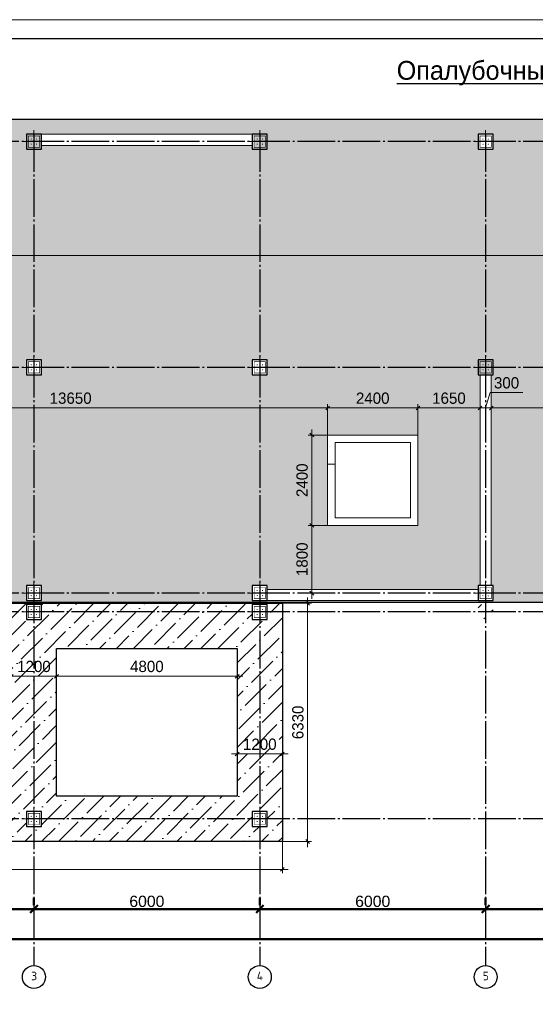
# Model space of a CAD drawing. Header units: millimetres. Extents: x -33345 to 4712671, y -3392 to 121473.
# Tile 23 of 256: x 269162 to 282859, y 60335 to 86501. Entities that reach past the tile are written whole.
import ezdxf

# ---------------------------------------------------------------- set-up
doc = ezdxf.new("R2010")
doc.units = ezdxf.units.MM
doc.linetypes.add('CENTER2', pattern=[28.575, 19.05, -3.175, 3.175, -3.175])
doc.linetypes.add('ГОСТ 2.303 5', pattern=[24, 20, -1.5, 1, -1.5])
for name, color, linetype, lineweight in [('.', 7, 'Continuous', 15), ('A _Devor rtt', 176, 'Continuous', 30), ('doors', 250, 'Continuous', 5), ('Lina', 7, 'Continuous', 20)]:
    doc.layers.add(name, color=color, linetype=linetype, lineweight=lineweight)
doc.layers.add('00-Axes', color=1, linetype='CENTER2')
doc.styles.add('ISOCPEUR_1.00', font='isocpeui.ttf')
doc.styles.add('RUS text aehalf', font='aehalf.shx', dxfattribs={"width": 0.7, "oblique": 15})
doc.styles.get("Standard").update_dxf_attribs({"font": 'arial.ttf'})
doc.styles.add('X-U-RW-01$0$StyleROMANS', font='GOTHIC.TTF')
doc.dimstyles.new('ISO-25$0', dxfattribs={"dimtxt": 300, "dimasz": 200, "dimexe": 100, "dimexo": 300, "dimgap": 50, "dimtad": 1, "dimdec": 0, "dimtxsty": 'Standard', "dimblk": 'OBLIQUE', "dimcen": 250, "dimadec": 0, "dimazin": 0, "dimtfac": 1, "dimtdec": 0, "dimtmove": 0, "dimatfit": 3, "dimldrblk": 'OBLIQUE', "dimfxl": 1.25, "dimarcsym": 0})
doc.dimstyles.new('RUS м100', dxfattribs={"dimscale": 0, "dimtxt": 250, "dimasz": 100, "dimexe": 100, "dimexo": 0, "dimgap": 70, "dimtad": 1, "dimdec": 0, "dimdsep": 46, "dimtxsty": 'RUS text aehalf', "dimblk": 'OBLIQUE', "dimcen": 0.09, "dimdle": 100, "dimclrd": 256, "dimclre": 256, "dimclrt": 256, "dimadec": 1, "dimazin": 2, "dimtfac": 1, "dimtdec": 0, "dimtofl": 0, "dimtmove": 0, "dimatfit": 3, "dimldrblk": 'OBLIQUE', "dimfxl": 300, "dimtolj": 1, "dimtzin": 0, "dimlwd": -1, "dimlwe": -1, "dimarcsym": 0})
pattern_1 = [(45, (44775632.5, -22643524.3), (168.3798023, 617.3926083), [793.75, -158.75, 0, -158.75])]

# ---------------------------------------------------------------- blocks, each defined once
blk = doc.blocks.new('_Oblique')
at = {"color": 0, "linetype": 'ByBlock', "lineweight": -2}
blk.add_line((-0.5, -0.5), (0.5, 0.5), dxfattribs=at)
blk = doc.blocks.new('*D267')
at = {"color": 0, "lineweight": -2, "transparency": 16777216}
for p, q in [((-11273, -4026), (-11273, -4226)), ((-5273, -4026), (-5273, -4226)), ((-11273, -4326), (-5273, -4326))]:
    blk.add_line(p, q, dxfattribs=at)
at = {"layer": 'Defpoints', "color": 0, "lineweight": 30, "transparency": 16777216}
for p in [(-11273, -4326), (-5273, -4326), (-5273, -4326)]:
    blk.add_point(p, dxfattribs=at)
at = {"color": 0, "lineweight": -2, "transparency": 16777216, "xscale": 200, "yscale": 200, "zscale": 200, "rotation": 180}
blk.add_blockref('_Oblique', (-11273, -4326), dxfattribs=at)
at = {"color": 0, "lineweight": -2, "transparency": 16777216, "xscale": 200, "yscale": 200, "zscale": 200}
blk.add_blockref('_Oblique', (-5273, -4326), dxfattribs=at)
at = {"color": 0, "lineweight": 0, "transparency": 16777216, "insert": (-8273, -4123), "char_height": 300, "attachment_point": 5}
blk.add_mtext('6000', dxfattribs=at)
blk = doc.blocks.new('*D268')
at = {"color": 0, "lineweight": -2, "transparency": 16777216}
for p, q in [((-5273, -4026), (-5273, -4226)), ((727, -4026), (727, -4226)), ((-5273, -4326), (727, -4326))]:
    blk.add_line(p, q, dxfattribs=at)
at = {"layer": 'Defpoints', "color": 0, "lineweight": 30, "transparency": 16777216}
for p in [(-5273, -4326), (727, -4326), (727, -4326)]:
    blk.add_point(p, dxfattribs=at)
at = {"color": 0, "lineweight": -2, "transparency": 16777216, "xscale": 200, "yscale": 200, "zscale": 200, "rotation": 180}
blk.add_blockref('_Oblique', (-5273, -4326), dxfattribs=at)
at = {"color": 0, "lineweight": -2, "transparency": 16777216, "xscale": 200, "yscale": 200, "zscale": 200}
blk.add_blockref('_Oblique', (727, -4326), dxfattribs=at)
at = {"color": 0, "lineweight": 0, "transparency": 16777216, "insert": (-2273, -4123), "char_height": 300, "attachment_point": 5}
blk.add_mtext('6000', dxfattribs=at)
blk = doc.blocks.new('*D269')
at = {"color": 0, "lineweight": -2, "transparency": 16777216}
for p, q in [((727, -4026), (727, -4226)), ((6727, -4026), (6727, -4226)), ((727, -4326), (6727, -4326))]:
    blk.add_line(p, q, dxfattribs=at)
at = {"layer": 'Defpoints', "color": 0, "lineweight": 30, "transparency": 16777216}
for p in [(727, -4326), (6727, -4326), (6727, -4326)]:
    blk.add_point(p, dxfattribs=at)
at = {"color": 0, "lineweight": -2, "transparency": 16777216, "xscale": 200, "yscale": 200, "zscale": 200, "rotation": 180}
blk.add_blockref('_Oblique', (727, -4326), dxfattribs=at)
at = {"color": 0, "lineweight": -2, "transparency": 16777216, "xscale": 200, "yscale": 200, "zscale": 200}
blk.add_blockref('_Oblique', (6727, -4326), dxfattribs=at)
at = {"color": 0, "lineweight": 0, "transparency": 16777216, "insert": (3727, -4123), "char_height": 300, "attachment_point": 5}
blk.add_mtext('6000', dxfattribs=at)
blk = doc.blocks.new('*D270')
at = {"color": 0, "lineweight": -2, "transparency": 16777216}
for p, q in [((6727, -4026), (6727, -4226)), ((13727, -4026), (13727, -4226)), ((6727, -4326), (13727, -4326))]:
    blk.add_line(p, q, dxfattribs=at)
at = {"layer": 'Defpoints', "color": 0, "lineweight": 30, "transparency": 16777216}
for p in [(6727, -4326), (13727, -4326), (13727, -4326)]:
    blk.add_point(p, dxfattribs=at)
at = {"color": 0, "lineweight": -2, "transparency": 16777216, "xscale": 200, "yscale": 200, "zscale": 200, "rotation": 180}
blk.add_blockref('_Oblique', (6727, -4326), dxfattribs=at)
at = {"color": 0, "lineweight": -2, "transparency": 16777216, "xscale": 200, "yscale": 200, "zscale": 200}
blk.add_blockref('_Oblique', (13727, -4326), dxfattribs=at)
at = {"color": 0, "lineweight": 0, "transparency": 16777216, "insert": (10227, -4123), "char_height": 300, "attachment_point": 5}
blk.add_mtext('7000', dxfattribs=at)
blk = doc.blocks.new('*D276')
at = {"color": 0, "lineweight": -2, "transparency": 16777216}
for p, q in [((-17273, -4826), (-17273, -5026)), ((42127, -4826), (42127, -5026)), ((42127, -5126), (-17273, -5126))]:
    blk.add_line(p, q, dxfattribs=at)
at = {"layer": 'Defpoints', "color": 0, "lineweight": 30, "transparency": 16777216}
for p in [(-17273, -5126), (-17273, -5126), (42127, -5126)]:
    blk.add_point(p, dxfattribs=at)
at = {"color": 0, "lineweight": -2, "transparency": 16777216, "xscale": 200, "yscale": 200, "zscale": 200, "rotation": 180}
blk.add_blockref('_Oblique', (-17273, -5126), dxfattribs=at)
at = {"color": 0, "lineweight": -2, "transparency": 16777216, "xscale": 200, "yscale": 200, "zscale": 200}
blk.add_blockref('_Oblique', (42127, -5126), dxfattribs=at)
at = {"color": 0, "lineweight": 0, "transparency": 16777216, "insert": (12427, -4923), "char_height": 300, "attachment_point": 5}
blk.add_mtext('59400', dxfattribs=at)
blk = doc.blocks.new('column')
at = {"lineweight": 0}
for points in [[(-68, 56, -1), (-68, 86, -1)], [(68, 56, 1), (68, 86, 1)], [(-68, -56, 1), (-68, -86, 1)], [(68, -56, -1), (68, -86, -1)]]:
    blk.add_hatch(color=0, dxfattribs=at).paths.add_polyline_path(points)
at = {"color": 0, "lineweight": 0}
for p, q in [((0, 300), (0, -300)), ((300, 0), (-300, 0))]:
    blk.add_line(p, q, dxfattribs=at)
at = {"lineweight": 30}
blk.add_lwpolyline([(-200, 200), (200, 200), (200, -200), (-200, -200)], close=True, dxfattribs=at)
at = {"color": 0, "lineweight": 0, "const_width": 15}
blk.add_lwpolyline([(150, -150), (150, 150), (-150, 150), (-150, -150)], close=True, dxfattribs=at)
blk = doc.blocks.new('*D1752')
at = {"layer": 'Defpoints', "color": 0, "ltscale": 100, "transparency": 16777216}
for p in [(263690, 76484), (277340, 76184), (277340, 75462)]:
    blk.add_point(p, dxfattribs=at)
at = {"layer": 'doors', "ltscale": 100, "transparency": 16777216}
for p, q in [((263690, 76484), (263690, 76084)), ((263540, 76184), (277490, 76184)), ((277340, 75462), (277340, 76284))]:
    blk.add_line(p, q, dxfattribs=at)
at = {"layer": 'doors', "ltscale": 100, "transparency": 16777216, "xscale": 100, "yscale": 100, "zscale": 100, "rotation": 180}
blk.add_blockref('_Oblique', (263690, 76184), dxfattribs=at)
at = {"layer": 'doors', "ltscale": 100, "transparency": 16777216, "xscale": 100, "yscale": 100, "zscale": 100}
blk.add_blockref('_Oblique', (277340, 76184), dxfattribs=at)
at = {"layer": 'doors', "lineweight": 13, "ltscale": 100, "transparency": 16777216, "insert": (270515, 76441), "char_height": 300, "attachment_point": 5, "style": 'X-U-RW-01$0$StyleROMANS'}
blk.add_mtext('\\A1;13650', dxfattribs=at)
blk = doc.blocks.new('*D1753')
at = {"layer": 'Defpoints', "color": 0, "ltscale": 100, "transparency": 16777216}
for p in [(279740, 76184), (277340, 75462), (279740, 75462)]:
    blk.add_point(p, dxfattribs=at)
at = {"layer": 'doors', "ltscale": 100, "transparency": 16777216}
for p, q in [((277190, 76184), (279890, 76184)), ((277340, 75462), (277340, 76284)), ((279740, 75462), (279740, 76284))]:
    blk.add_line(p, q, dxfattribs=at)
at = {"layer": 'doors', "ltscale": 100, "transparency": 16777216, "xscale": 100, "yscale": 100, "zscale": 100, "rotation": 180}
blk.add_blockref('_Oblique', (277340, 76184), dxfattribs=at)
at = {"layer": 'doors', "ltscale": 100, "transparency": 16777216, "xscale": 100, "yscale": 100, "zscale": 100}
blk.add_blockref('_Oblique', (279740, 76184), dxfattribs=at)
at = {"layer": 'doors', "lineweight": 13, "ltscale": 100, "transparency": 16777216, "insert": (278540, 76441), "char_height": 300, "attachment_point": 5, "style": 'X-U-RW-01$0$StyleROMANS'}
blk.add_mtext('\\A1;2400', dxfattribs=at)
blk = doc.blocks.new('*D1754')
at = {"layer": 'Defpoints', "color": 0, "ltscale": 100, "transparency": 16777216}
for p in [(281390, 76184), (279740, 75462), (281390, 75592)]:
    blk.add_point(p, dxfattribs=at)
at = {"layer": 'doors', "ltscale": 100, "transparency": 16777216}
for p, q in [((279590, 76184), (281540, 76184)), ((279740, 75462), (279740, 76284)), ((281390, 75592), (281390, 76284))]:
    blk.add_line(p, q, dxfattribs=at)
at = {"layer": 'doors', "ltscale": 100, "transparency": 16777216, "xscale": 100, "yscale": 100, "zscale": 100, "rotation": 180}
blk.add_blockref('_Oblique', (279740, 76184), dxfattribs=at)
at = {"layer": 'doors', "ltscale": 100, "transparency": 16777216, "xscale": 100, "yscale": 100, "zscale": 100}
blk.add_blockref('_Oblique', (281390, 76184), dxfattribs=at)
at = {"layer": 'doors', "lineweight": 13, "ltscale": 100, "transparency": 16777216, "insert": (280565, 76441), "char_height": 300, "attachment_point": 5, "style": 'X-U-RW-01$0$StyleROMANS'}
blk.add_mtext('\\A1;1650', dxfattribs=at)
blk = doc.blocks.new('*D1755')
at = {"layer": 'Defpoints', "color": 0, "ltscale": 100, "transparency": 16777216}
for p in [(281690, 76184), (281390, 75592), (281690, 75592)]:
    blk.add_point(p, dxfattribs=at)
at = {"layer": 'doors', "ltscale": 100, "transparency": 16777216}
for p, q in [((281540, 76184), (281662, 76591)), ((281662, 76591), (282528, 76591)), ((281240, 76184), (281840, 76184)), ((281390, 75592), (281390, 76284)), ((281690, 75592), (281690, 76284))]:
    blk.add_line(p, q, dxfattribs=at)
at = {"layer": 'doors', "ltscale": 100, "transparency": 16777216, "xscale": 100, "yscale": 100, "zscale": 100, "rotation": 180}
blk.add_blockref('_Oblique', (281390, 76184), dxfattribs=at)
at = {"layer": 'doors', "ltscale": 100, "transparency": 16777216, "xscale": 100, "yscale": 100, "zscale": 100}
blk.add_blockref('_Oblique', (281690, 76184), dxfattribs=at)
at = {"layer": 'doors', "lineweight": 13, "ltscale": 100, "transparency": 16777216, "insert": (282095, 76849), "char_height": 300, "attachment_point": 5, "style": 'X-U-RW-01$0$StyleROMANS'}
blk.add_mtext('\\A1;300', dxfattribs=at)
blk = doc.blocks.new('*D1756')
at = {"layer": 'Defpoints', "color": 0, "ltscale": 100, "transparency": 16777216}
for p in [(290340, 76184), (281690, 75592), (290340, 75462)]:
    blk.add_point(p, dxfattribs=at)
at = {"layer": 'doors', "ltscale": 100, "transparency": 16777216}
for p, q in [((281540, 76184), (290490, 76184)), ((281690, 75592), (281690, 76284)), ((290340, 75462), (290340, 76284))]:
    blk.add_line(p, q, dxfattribs=at)
at = {"layer": 'doors', "ltscale": 100, "transparency": 16777216, "xscale": 100, "yscale": 100, "zscale": 100, "rotation": 180}
blk.add_blockref('_Oblique', (281690, 76184), dxfattribs=at)
at = {"layer": 'doors', "ltscale": 100, "transparency": 16777216, "xscale": 100, "yscale": 100, "zscale": 100}
blk.add_blockref('_Oblique', (290340, 76184), dxfattribs=at)
at = {"layer": 'doors', "lineweight": 13, "ltscale": 100, "transparency": 16777216, "insert": (286015, 76441), "char_height": 300, "attachment_point": 5, "style": 'X-U-RW-01$0$StyleROMANS'}
blk.add_mtext('\\A1;8650', dxfattribs=at)
blk = doc.blocks.new('*D1775')
at = {"layer": 'Defpoints', "color": 0, "ltscale": 100, "transparency": 16777216}
for p in [(270140, 69054), (268940, 68746), (270140, 68746)]:
    blk.add_point(p, dxfattribs=at)
at = {"layer": 'doors', "ltscale": 100, "transparency": 16777216}
for p, q in [((268940, 68746), (268940, 69154)), ((270140, 68746), (270140, 69154)), ((268790, 69054), (270290, 69054))]:
    blk.add_line(p, q, dxfattribs=at)
at = {"layer": 'doors', "ltscale": 100, "transparency": 16777216, "xscale": 100, "yscale": 100, "zscale": 100, "rotation": 180}
blk.add_blockref('_Oblique', (268940, 69054), dxfattribs=at)
at = {"layer": 'doors', "ltscale": 100, "transparency": 16777216, "xscale": 100, "yscale": 100, "zscale": 100}
blk.add_blockref('_Oblique', (270140, 69054), dxfattribs=at)
at = {"layer": 'doors', "lineweight": 13, "ltscale": 100, "transparency": 16777216, "insert": (269540, 69312), "char_height": 300, "attachment_point": 5, "style": 'X-U-RW-01$0$StyleROMANS'}
blk.add_mtext('\\A1;1200', dxfattribs=at)
blk = doc.blocks.new('*D1776')
at = {"layer": 'Defpoints', "color": 0, "ltscale": 100, "transparency": 16777216}
for p in [(274940, 69054), (274940, 68890), (270140, 68746)]:
    blk.add_point(p, dxfattribs=at)
at = {"layer": 'doors', "ltscale": 100, "transparency": 16777216}
for p, q in [((270140, 68746), (270140, 69154)), ((274940, 68890), (274940, 69154)), ((269990, 69054), (275090, 69054))]:
    blk.add_line(p, q, dxfattribs=at)
at = {"layer": 'doors', "ltscale": 100, "transparency": 16777216, "xscale": 100, "yscale": 100, "zscale": 100, "rotation": 180}
blk.add_blockref('_Oblique', (270140, 69054), dxfattribs=at)
at = {"layer": 'doors', "ltscale": 100, "transparency": 16777216, "xscale": 100, "yscale": 100, "zscale": 100}
blk.add_blockref('_Oblique', (274940, 69054), dxfattribs=at)
at = {"layer": 'doors', "lineweight": 13, "ltscale": 100, "transparency": 16777216, "insert": (272540, 69312), "char_height": 300, "attachment_point": 5, "style": 'X-U-RW-01$0$StyleROMANS'}
blk.add_mtext('\\A1;4800', dxfattribs=at)
blk = doc.blocks.new('*D1777')
at = {"layer": 'Defpoints', "color": 0, "ltscale": 100, "transparency": 16777216}
for p in [(274940, 67259), (276140, 67259), (276140, 66988)]:
    blk.add_point(p, dxfattribs=at)
at = {"layer": 'doors', "ltscale": 100, "transparency": 16777216}
for p, q in [((274940, 67259), (274940, 66888)), ((276140, 67259), (276140, 66888)), ((274790, 66988), (276290, 66988))]:
    blk.add_line(p, q, dxfattribs=at)
at = {"layer": 'doors', "ltscale": 100, "transparency": 16777216, "xscale": 100, "yscale": 100, "zscale": 100, "rotation": 180}
blk.add_blockref('_Oblique', (274940, 66988), dxfattribs=at)
at = {"layer": 'doors', "ltscale": 100, "transparency": 16777216, "xscale": 100, "yscale": 100, "zscale": 100}
blk.add_blockref('_Oblique', (276140, 66988), dxfattribs=at)
at = {"layer": 'doors', "lineweight": 13, "ltscale": 100, "transparency": 16777216, "insert": (275540, 67245), "char_height": 300, "attachment_point": 5, "style": 'X-U-RW-01$0$StyleROMANS'}
blk.add_mtext('\\A1;1200', dxfattribs=at)
blk = doc.blocks.new('*D1799')
at = {"layer": 'Defpoints', "color": 0, "ltscale": 100, "transparency": 16777216}
for p in [(276140, 70992), (276140, 64662), (276810, 64662)]:
    blk.add_point(p, dxfattribs=at)
at = {"layer": 'doors', "ltscale": 100, "transparency": 16777216}
for p, q in [((276140, 70992), (276910, 70992)), ((276810, 71142), (276810, 64512)), ((276140, 64662), (276910, 64662))]:
    blk.add_line(p, q, dxfattribs=at)
at = {"layer": 'doors', "ltscale": 100, "transparency": 16777216, "xscale": 100, "yscale": 100, "zscale": 100}
for p, rotation in [((276810, 70992), 90), ((276810, 64662), 270)]:
    blk.add_blockref('_Oblique', p, dxfattribs=dict(at, rotation=rotation))
at = {"layer": 'doors', "lineweight": 13, "ltscale": 100, "transparency": 16777216, "insert": (276553, 67827), "char_height": 300, "attachment_point": 5, "rotation": 90, "style": 'X-U-RW-01$0$StyleROMANS'}
blk.add_mtext('\\A1;6330', dxfattribs=at)
blk = doc.blocks.new('*D1800')
at = {"layer": 'Defpoints', "color": 0, "ltscale": 100, "transparency": 16777216}
for p in [(277340, 75462), (276922, 73062), (277340, 73062)]:
    blk.add_point(p, dxfattribs=at)
at = {"layer": 'doors', "ltscale": 100, "transparency": 16777216}
for p, q in [((277340, 75462), (276822, 75462)), ((276922, 75612), (276922, 72912)), ((277340, 73062), (276822, 73062))]:
    blk.add_line(p, q, dxfattribs=at)
at = {"layer": 'doors', "ltscale": 100, "transparency": 16777216, "xscale": 100, "yscale": 100, "zscale": 100}
for p, rotation in [((276922, 75462), 90), ((276922, 73062), 270)]:
    blk.add_blockref('_Oblique', p, dxfattribs=dict(at, rotation=rotation))
at = {"layer": 'doors', "lineweight": 13, "ltscale": 100, "transparency": 16777216, "insert": (276665, 74262), "char_height": 300, "attachment_point": 5, "rotation": 90, "style": 'X-U-RW-01$0$StyleROMANS'}
blk.add_mtext('\\A1;2400', dxfattribs=at)
blk = doc.blocks.new('*D1801')
at = {"layer": 'Defpoints', "color": 0, "ltscale": 100, "transparency": 16777216}
for p in [(277340, 73062), (276922, 71262), (276967, 71262)]:
    blk.add_point(p, dxfattribs=at)
at = {"layer": 'doors', "ltscale": 100, "transparency": 16777216}
for p, q in [((277340, 73062), (276822, 73062)), ((276922, 73212), (276922, 71112)), ((276967, 71262), (276822, 71262))]:
    blk.add_line(p, q, dxfattribs=at)
at = {"layer": 'doors', "ltscale": 100, "transparency": 16777216, "xscale": 100, "yscale": 100, "zscale": 100}
for p, rotation in [((276922, 73062), 90), ((276922, 71262), 270)]:
    blk.add_blockref('_Oblique', p, dxfattribs=dict(at, rotation=rotation))
at = {"layer": 'doors', "lineweight": 13, "ltscale": 100, "transparency": 16777216, "insert": (276665, 72162), "char_height": 300, "attachment_point": 5, "rotation": 90, "style": 'X-U-RW-01$0$StyleROMANS'}
blk.add_mtext('\\A1;1800', dxfattribs=at)
blk = doc.blocks.new('*D1802')
at = {"layer": 'Defpoints', "color": 0, "ltscale": 100, "transparency": 16777216}
for p in [(256940, 80654), (317540, 80654), (317540, 80238)]:
    blk.add_point(p, dxfattribs=at)
at = {"layer": 'doors', "ltscale": 100, "transparency": 16777216}
for p, q in [((256940, 80654), (256940, 80138)), ((317540, 80654), (317540, 80138)), ((256790, 80238), (317690, 80238))]:
    blk.add_line(p, q, dxfattribs=at)
at = {"layer": 'doors', "ltscale": 100, "transparency": 16777216, "xscale": 100, "yscale": 100, "zscale": 100, "rotation": 180}
blk.add_blockref('_Oblique', (256940, 80238), dxfattribs=at)
at = {"layer": 'doors', "ltscale": 100, "transparency": 16777216, "xscale": 100, "yscale": 100, "zscale": 100}
blk.add_blockref('_Oblique', (317540, 80238), dxfattribs=at)
at = {"layer": 'doors', "lineweight": 13, "ltscale": 100, "transparency": 16777216, "insert": (287240, 80495), "char_height": 300, "attachment_point": 5, "style": 'X-U-RW-01$0$StyleROMANS'}
blk.add_mtext('\\A1;60600', dxfattribs=at)
blk = doc.blocks.new('*D1805')
at = {"layer": 'Defpoints', "color": 0, "ltscale": 100, "transparency": 16777216}
for p in [(256940, 64662), (276140, 64662), (276140, 63921)]:
    blk.add_point(p, dxfattribs=at)
at = {"layer": 'doors', "ltscale": 100, "transparency": 16777216}
for p, q in [((256940, 64662), (256940, 63821)), ((276140, 64662), (276140, 63821)), ((256790, 63921), (276290, 63921))]:
    blk.add_line(p, q, dxfattribs=at)
at = {"layer": 'doors', "ltscale": 100, "transparency": 16777216, "xscale": 100, "yscale": 100, "zscale": 100, "rotation": 180}
blk.add_blockref('_Oblique', (256940, 63921), dxfattribs=at)
at = {"layer": 'doors', "ltscale": 100, "transparency": 16777216, "xscale": 100, "yscale": 100, "zscale": 100}
blk.add_blockref('_Oblique', (276140, 63921), dxfattribs=at)
at = {"layer": 'doors', "lineweight": 13, "ltscale": 100, "transparency": 16777216, "insert": (266540, 64179), "char_height": 300, "attachment_point": 5, "style": 'X-U-RW-01$0$StyleROMANS'}
blk.add_mtext('\\A1;19200', dxfattribs=at)
blk = doc.blocks.new('awe4tD')
at = {"layer": 'Lina', "ltscale": 10}
blk.add_lwpolyline([(-44239015, 22734378), (-44314815, 22734378), (-44314815, 22776378), (-44239015, 22776378)], close=True, dxfattribs=at)
at = {"layer": 'Lina', "lineweight": 30, "ltscale": 10}
blk.add_lwpolyline([(-44239515, 22734878), (-44312815, 22734878), (-44312815, 22775878), (-44239515, 22775878)], close=True, dxfattribs=at)
blk = doc.blocks.new('gfffggfsre')
at = {"layer": '00-Axes', "color": 251, "linetype": 'ГОСТ 2.303 5', "ltscale": 50, "true_color": 0x636466}
for points in [[(-5273, 16269.4), (-5273, -5825.8)], [(727, 16269.4), (727, -5825.8)], [(6727, 16269.4), (6727, -5825.8)], [(42327, 16069.4), (-21034.5, 16069.4)], [(42327, 10069.4), (-21034.5, 10069.4)], [(42327, 4069.4), (-21034.5, 4069.4)], [(42327, 3569.4), (-20533.9, 3569.4), (-20643.6, 3457.5), (-21034.5, 3457.5)], [(42327, -1930.6), (-21034.5, -1930.6)]]:
    blk.add_lwpolyline(points, dxfattribs=at)
at = {"layer": '00-Axes', "color": 219, "linetype": 'ByBlock', "ltscale": 100, "true_color": 0x642165}
for centre in [(-5273, -6131.8), (727, -6131.8), (6727, -6131.8)]:
    blk.add_circle(centre, 306, dxfattribs=at)
at = {"layer": '00-Axes', "color": 219, "linetype": 'ByBlock', "ltscale": 100, "true_color": 0x642165, "char_height": 226.059, "attachment_point": 1, "style": 'ISOCPEUR_1.00'}
for s, insert in [('\\pxqc;{\\fISOCPEUR|b0|i0|c204|p34;3}', (-5654.2, -5991.9)), ('\\pxqc;{\\fISOCPEUR|b0|i0|c204|p34;4}', (345.8, -5991.9)), ('\\pxqc;{\\fISOCPEUR|b0|i0|c204|p34;5}', (6345.8, -5991.9))]:
    blk.add_mtext_dynamic_manual_height_columns(s, width=772.479, gutter_width=706.4, heights=[0], dxfattribs=dict(at, insert=insert))
at = {"color": 18, "lineweight": 0, "true_color": 0x000000}
for base, p1, p2, picture, middle in [((-5273, -4325.8), (-11273, -4325.8), (-5273, -4325.8), '*D267', (-8273, -4122.6)), ((727, -4325.8), (-5273, -4325.8), (727, -4325.8), '*D268', (-2273, -4122.6)), ((6727, -4325.8), (727, -4325.8), (6727, -4325.8), '*D269', (3727, -4122.6)), ((13727, -4325.8), (6727, -4325.8), (13727, -4325.8), '*D270', (10227, -4122.6)), ((-17273, -5125.8), (42127, -5125.8), (-17273, -5125.8), '*D276', (12427, -4922.6))]:
    dim = blk.add_linear_dim(base=base, p1=p1, p2=p2, dimstyle='ISO-25$0', dxfattribs=at)
    dim.commit()
    dim.dimension.update_dxf_attribs({"geometry": picture, "text_midpoint": middle})

msp = doc.modelspace()

# ---------------------------------------------------------------- hatches: boundary and pattern name
at = {"layer": '.', "ltscale": 10, "true_color": 0x939598, "transparency": 33554687}
h = msp.add_hatch(dxfattribs=at)
h.set_pattern_fill('ANSI36', color=252, scale=100)
h.set_pattern_definition(pattern_1)
h.paths.add_polyline_path([(317539.922, 71011.959), (317539.922, 83861.959), (256939.922, 83861.959), (256939.922, 71011.959)])
h.paths.add_polyline_path([(281689.922, 71461.959), (281739.922, 71461.959), (281739.922, 71061.959), (281339.922, 71061.959), (275739.922, 71061.959), (275739.922, 71361.959), (281339.922, 71361.959), (281339.922, 71461.959), (281389.922, 71461.959), (281389.922, 77061.959), (281339.922, 77061.959), (281339.922, 77461.959), (281739.922, 77461.959), (281739.922, 77061.959), (281689.922, 77061.959)], flags=16)
h.paths.add_polyline_path([(281739.922, 77061.959), (281339.922, 77061.959), (281339.922, 77461.959), (281739.922, 77461.959)], flags=16)
h.paths.add_polyline_path([(288339.922, 77261.959), (288339.922, 77461.959), (288339.922, 77461.959), (288739.922, 77461.959), (288739.922, 77461.959), (288739.922, 77261.959), (288839.922, 77261.959), (288839.922, 77261.959), (288739.922, 77261.959), (288739.922, 77061.959), (288339.922, 77061.959), (288339.922, 77061.959), (288339.922, 77261.959), (288239.922, 77261.959), (288239.922, 77261.959)], flags=16)
h.paths.add_polyline_path([(279739.922, 75461.959), (279739.922, 73061.959), (277339.922, 73061.959), (277339.922, 74686.959), (277339.922, 75461.959)], flags=16)
h.paths.add_polyline_path([(281739.922, 71461.959), (281739.922, 71061.959), (281339.922, 71061.959), (281339.922, 71461.959)], flags=0)
h.paths.add_polyline_path([(288339.922, 71461.959), (288739.922, 71461.959), (288739.922, 71461.959), (288739.922, 71261.959), (288839.922, 71261.959), (288839.922, 71261.959), (288739.922, 71261.959), (288739.922, 71061.959), (288739.922, 71061.959), (288339.922, 71061.959), (288339.922, 71061.959), (288339.922, 71261.959), (288239.922, 71261.959), (288239.922, 71261.959), (288339.922, 71261.959)], flags=16)
h.paths.add_polyline_path([(290339.922, 75461.959), (291964.922, 75461.959), (292739.922, 75461.959), (292739.922, 73061.959), (290339.922, 73061.959)], flags=16)
h.paths.add_polyline_path([(281339.922, 83061.959), (281339.922, 83461.959), (281739.922, 83461.959), (281739.922, 83061.959)], flags=16)
h.paths.add_polyline_path([(281389.922, 83111.959), (281389.922, 83411.959), (281689.922, 83411.959), (281689.922, 83111.959)], flags=0)
h.paths.add_polyline_path([(288339.922, 83261.959), (288239.922, 83261.959), (288239.922, 83261.959), (288339.922, 83261.959), (288339.922, 83461.959), (288339.922, 83461.959), (288739.922, 83461.959), (288739.922, 83461.959), (288739.922, 83261.959), (288839.922, 83261.959), (288839.922, 83261.959), (288739.922, 83261.959), (288739.922, 83061.959), (288339.922, 83061.959), (288339.922, 83061.959)], flags=16)
h.paths.add_polyline_path([(275739.922, 77061.959), (275339.922, 77061.959), (275339.922, 77461.959), (275739.922, 77461.959)], flags=16)
h.paths.add_polyline_path([(275689.922, 77111.959), (275389.922, 77111.959), (275389.922, 77411.959), (275689.922, 77411.959)], flags=0)
h.paths.add_polyline_path([(275739.922, 71461.959), (275739.922, 71061.959), (275339.922, 71061.959), (275339.922, 71461.959)], flags=16)
h.paths.add_polyline_path([(275689.922, 71111.959), (275389.922, 71111.959), (275389.922, 71411.959), (275689.922, 71411.959)], flags=0)
h.paths.add_polyline_path([(294339.922, 77461.959), (294739.922, 77461.959), (294739.922, 77061.959), (294689.922, 77061.959), (294689.922, 76811.959), (294389.922, 76811.959), (294389.922, 77061.959), (294339.922, 77061.959)], flags=16)
h.paths.add_polyline_path([(294339.922, 77461.959), (294739.922, 77461.959), (294739.922, 77061.959), (294339.922, 77061.959)], flags=0)
h.paths.add_polyline_path([(294389.922, 75611.959), (294689.922, 75611.959), (294689.922, 71461.959), (294739.922, 71461.959), (294739.922, 71061.959), (294339.922, 71061.959), (294339.922, 71461.959), (294389.922, 71461.959)], flags=16)
h.paths.add_polyline_path([(294339.922, 71461.959), (294739.922, 71461.959), (294739.922, 71061.959), (294339.922, 71061.959)], flags=0)
h.paths.add_polyline_path([(275739.922, 83061.959), (275339.922, 83061.959), (275339.922, 83161.959), (269739.922, 83161.959), (269739.922, 83061.959), (269339.922, 83061.959), (269339.922, 83461.959), (269739.922, 83461.959), (275339.922, 83461.959), (275739.922, 83461.959)], flags=16)
h.paths.add_polyline_path([(275739.922, 83061.959), (275339.922, 83061.959), (275339.922, 83461.959), (275739.922, 83461.959)], flags=16)
h.paths.add_polyline_path([(294339.922, 83061.959), (294339.922, 83461.959), (294739.922, 83461.959), (294739.922, 83061.959)], flags=16)
h.paths.add_polyline_path([(294389.922, 83411.959), (294689.922, 83411.959), (294689.922, 83111.959), (294389.922, 83111.959)], flags=0)
h.paths.add_polyline_path([(269739.922, 77061.959), (269339.922, 77061.959), (269339.922, 77461.959), (269739.922, 77461.959)], flags=16)
h.paths.add_polyline_path([(269689.922, 77111.959), (269389.922, 77111.959), (269389.922, 77411.959), (269689.922, 77411.959)], flags=0)
h.paths.add_polyline_path([(269739.922, 71061.959), (269339.922, 71061.959), (269339.922, 71461.959), (269739.922, 71461.959)], flags=16)
h.paths.add_polyline_path([(269689.922, 71111.959), (269389.922, 71111.959), (269389.922, 71411.959), (269689.922, 71411.959)], flags=0)
h.paths.add_polyline_path([(300339.922, 77461.959), (300739.922, 77461.959), (300739.922, 77061.959), (300339.922, 77061.959)], flags=16)
h.paths.add_polyline_path([(300389.922, 77411.959), (300689.922, 77411.959), (300689.922, 77111.959), (300389.922, 77111.959)], flags=0)
h.paths.add_polyline_path([(269739.922, 83061.959), (269339.922, 83061.959), (269339.922, 83461.959), (269739.922, 83461.959)], flags=16)
h.paths.add_polyline_path([(300339.922, 71461.959), (300739.922, 71461.959), (300739.922, 71361.959), (304739.922, 71361.959), (304739.922, 71461.959), (304789.922, 71461.959), (304789.922, 72511.959), (305089.922, 72511.959), (305089.922, 71461.959), (305139.922, 71461.959), (305139.922, 71061.959), (304739.922, 71061.959), (304739.922, 71061.959), (300739.922, 71061.959), (300339.922, 71061.959)], flags=16)
h.paths.add_polyline_path([(300339.922, 71461.959), (300739.922, 71461.959), (300739.922, 71061.959), (300339.922, 71061.959)], flags=0)
h.paths.add_polyline_path([(300339.922, 83461.959), (300739.922, 83461.959), (304739.922, 83461.959), (304739.922, 83461.959), (305139.922, 83461.959), (305139.922, 83061.959), (304739.922, 83061.959), (304739.922, 83161.959), (300739.922, 83161.959), (300739.922, 83061.959), (300339.922, 83061.959)], flags=16)
h.paths.add_polyline_path([(300339.922, 83461.959), (300739.922, 83461.959), (300739.922, 83061.959), (300339.922, 83061.959)], flags=0)
h.paths.add_polyline_path([(263739.922, 77061.959), (263689.922, 77061.959), (263689.922, 76011.959), (263389.922, 76011.959), (263389.922, 77061.959), (263339.922, 77061.959), (263339.922, 77461.959), (263739.922, 77461.959)], flags=16)
h.paths.add_polyline_path([(263739.922, 77061.959), (263339.922, 77061.959), (263339.922, 77461.959), (263739.922, 77461.959)], flags=16)
h.paths.add_polyline_path([(304739.922, 77461.959), (305139.922, 77461.959), (305139.922, 77061.959), (305089.922, 77061.959), (305089.922, 76011.959), (304789.922, 76011.959), (304789.922, 77061.959), (304739.922, 77061.959)], flags=16)
h.paths.add_polyline_path([(304739.922, 77461.959), (305139.922, 77461.959), (305139.922, 77061.959), (304739.922, 77061.959)], flags=0)
h.paths.add_polyline_path([(263689.922, 72511.959), (263689.922, 71461.959), (263739.922, 71461.959), (263739.922, 71061.959), (263339.922, 71061.959), (263339.922, 71461.959), (263389.922, 71461.959), (263389.922, 72511.959)], flags=16)
h.paths.add_polyline_path([(263739.922, 71061.959), (263339.922, 71061.959), (263339.922, 71461.959), (263739.922, 71461.959)], flags=16)
h.paths.add_polyline_path([(304739.922, 71461.959), (305139.922, 71461.959), (305139.922, 71061.959), (304739.922, 71061.959)], flags=0)
h.paths.add_polyline_path([(263739.922, 83061.959), (263339.922, 83061.959), (263339.922, 83461.959), (263739.922, 83461.959)], flags=16)
h.paths.add_polyline_path([(263689.922, 83111.959), (263389.922, 83111.959), (263389.922, 83411.959), (263689.922, 83411.959)], flags=0)
h.paths.add_polyline_path([(304739.922, 83461.959), (305139.922, 83461.959), (305139.922, 83061.959), (304739.922, 83061.959)], flags=0)
h.paths.add_polyline_path([(257739.922, 77061.959), (257339.922, 77061.959), (257339.922, 77461.959), (257739.922, 77461.959)], flags=16)
h.paths.add_polyline_path([(257689.922, 77111.959), (257389.922, 77111.959), (257389.922, 77411.959), (257689.922, 77411.959)], flags=0)
h.paths.add_polyline_path([(310739.922, 77461.959), (311139.922, 77461.959), (311139.922, 77061.959), (310739.922, 77061.959)], flags=16)
h.paths.add_polyline_path([(310789.922, 77411.959), (311089.922, 77411.959), (311089.922, 77111.959), (310789.922, 77111.959)], flags=0)
h.paths.add_polyline_path([(257739.922, 71061.959), (257339.922, 71061.959), (257339.922, 71461.959), (257739.922, 71461.959)], flags=16)
h.paths.add_polyline_path([(257689.922, 71111.959), (257389.922, 71111.959), (257389.922, 71411.959), (257689.922, 71411.959)], flags=0)
h.paths.add_polyline_path([(310739.922, 71461.959), (311139.922, 71461.959), (311139.922, 71061.959), (310739.922, 71061.959)], flags=16)
h.paths.add_polyline_path([(310789.922, 71411.959), (311089.922, 71411.959), (311089.922, 71111.959), (310789.922, 71111.959)], flags=0)
h.paths.add_polyline_path([(257739.922, 83061.959), (257339.922, 83061.959), (257339.922, 83461.959), (257739.922, 83461.959)], flags=16)
h.paths.add_polyline_path([(257689.922, 83111.959), (257389.922, 83111.959), (257389.922, 83411.959), (257689.922, 83411.959)], flags=0)
h.paths.add_polyline_path([(310739.922, 83461.959), (311139.922, 83461.959), (311139.922, 83061.959), (310739.922, 83061.959)], flags=16)
h.paths.add_polyline_path([(310789.922, 83411.959), (311089.922, 83411.959), (311089.922, 83111.959), (310789.922, 83111.959)], flags=0)
h.paths.add_polyline_path([(316739.922, 77461.959), (317139.922, 77461.959), (317139.922, 77061.959), (316739.922, 77061.959)], flags=16)
h.paths.add_polyline_path([(316789.922, 77411.959), (317089.922, 77411.959), (317089.922, 77111.959), (316789.922, 77111.959)], flags=0)
h.paths.add_polyline_path([(316739.922, 71461.959), (317139.922, 71461.959), (317139.922, 71061.959), (316739.922, 71061.959)], flags=16)
h.paths.add_polyline_path([(316789.922, 71411.959), (317089.922, 71411.959), (317089.922, 71111.959), (316789.922, 71111.959)], flags=0)
h.paths.add_polyline_path([(316739.922, 83461.959), (317139.922, 83461.959), (317139.922, 83061.959), (316739.922, 83061.959)], flags=16)
h.paths.add_polyline_path([(316789.922, 83411.959), (317089.922, 83411.959), (317089.922, 83111.959), (316789.922, 83111.959)], flags=0)
h = msp.add_hatch(dxfattribs=at)
h.set_pattern_fill('ANSI36', color=252, scale=100)
h.set_pattern_definition(pattern_1)
h.paths.add_polyline_path([(256939.922, 70991.959), (256939.922, 64661.959), (276139.922, 64661.959), (276139.922, 68061.959), (276139.922, 70991.959)])
h.paths.add_polyline_path([(270139.922, 69791.959), (274939.922, 69791.959), (274939.922, 65861.959), (270139.922, 65861.959)], flags=16)
h.paths.add_polyline_path([(268939.922, 65861.959), (264139.922, 65861.959), (264139.922, 69791.959), (268939.922, 69791.959)], flags=16)
h.paths.add_polyline_path([(269339.922, 70561.959), (269339.922, 70961.959), (269739.922, 70961.959), (269739.922, 70561.959)], flags=16)
h.paths.add_polyline_path([(269389.922, 70611.959), (269389.922, 70911.959), (269689.922, 70911.959), (269689.922, 70611.959)], flags=0)
h.paths.add_polyline_path([(269739.922, 65461.959), (269739.922, 65061.959), (269339.922, 65061.959), (269339.922, 65461.959)], flags=16)
h.paths.add_polyline_path([(269689.922, 65411.959), (269689.922, 65111.959), (269389.922, 65111.959), (269389.922, 65411.959)], flags=0)
h.paths.add_polyline_path([(275339.922, 70961.959), (275739.922, 70961.959), (275739.922, 70561.959), (275339.922, 70561.959)], flags=16)
h.paths.add_polyline_path([(275389.922, 70911.959), (275689.922, 70911.959), (275689.922, 70611.959), (275389.922, 70611.959)], flags=0)
h.paths.add_polyline_path([(263739.922, 70561.959), (263339.922, 70561.959), (263339.922, 70961.959), (263739.922, 70961.959)], flags=16)
h.paths.add_polyline_path([(263689.922, 70611.959), (263389.922, 70611.959), (263389.922, 70911.959), (263689.922, 70911.959)], flags=0)
h.paths.add_polyline_path([(276139.922, 69261.959), (276139.922, 69791.959)], flags=17)
h.paths.add_polyline_path([(275339.922, 65461.959), (275739.922, 65461.959), (275739.922, 65061.959), (275339.922, 65061.959)], flags=16)
h.paths.add_polyline_path([(275389.922, 65411.959), (275689.922, 65411.959), (275689.922, 65111.959), (275389.922, 65111.959)], flags=0)
h.paths.add_polyline_path([(263739.922, 65461.959), (263739.922, 65061.959), (263339.922, 65061.959), (263339.922, 65461.959)], flags=16)
h.paths.add_polyline_path([(263689.922, 65111.959), (263389.922, 65111.959), (263389.922, 65411.959), (263689.922, 65411.959)], flags=0)
h.paths.add_polyline_path([(262939.922, 65861.959), (258139.922, 65861.959), (258139.922, 69791.959), (262939.922, 69791.959)], flags=16)
h.paths.add_polyline_path([(281339.922, 70961.959), (281739.922, 70961.959), (281739.922, 70561.959), (281339.922, 70561.959)])
h.paths.add_polyline_path([(281389.922, 70911.959), (281689.922, 70911.959), (281689.922, 70611.959), (281389.922, 70611.959)], flags=16)
h.paths.add_polyline_path([(257739.922, 70561.959), (257339.922, 70561.959), (257339.922, 70961.959), (257739.922, 70961.959)], flags=16)
h.paths.add_polyline_path([(257689.922, 70611.959), (257389.922, 70611.959), (257389.922, 70911.959), (257689.922, 70911.959)], flags=0)
h.paths.add_polyline_path([(257739.922, 65061.959), (257339.922, 65061.959), (257339.922, 65461.959), (257739.922, 65461.959)], flags=16)
h.paths.add_polyline_path([(257689.922, 65111.959), (257389.922, 65111.959), (257389.922, 65411.959), (257689.922, 65411.959)], flags=0)

# ---------------------------------------------------------------- linework, layer by layer
at = {"color": 5, "lineweight": 30, "ltscale": 10}
for points in [[(256939.922, 71011.959), (256939.922, 83861.959), (317539.922, 83861.959), (317539.922, 71011.959)], [(256939.922, 70991.959), (276139.922, 70991.959), (276139.922, 68061.959), (276139.922, 68061.959), (276139.922, 64661.959), (256939.922, 64661.959)], [(270139.922, 69791.959), (274939.922, 69791.959), (274939.922, 65861.959), (270139.922, 65861.959)]]:
    msp.add_lwpolyline(points, close=True, dxfattribs=at)
at = {"layer": 'A _Devor rtt', "color": 192, "lineweight": 13, "ltscale": 10}
for points in [[(275339.922, 83161.959), (275339.922, 83461.959), (269739.922, 83461.959), (269739.922, 83161.959)], [(281689.922, 77061.959), (281389.922, 77061.959), (281389.922, 71461.959), (281689.922, 71461.959)], [(279539.922, 75261.959), (277539.922, 75261.959), (277539.922, 74686.959), (277339.922, 74686.959), (277339.922, 75461.959), (279739.922, 75461.959), (279739.922, 73061.959), (277339.922, 73061.959), (277339.922, 74686.959), (277539.922, 74686.959), (277539.922, 73261.959), (279539.922, 73261.959)]]:
    msp.add_lwpolyline(points, close=True, dxfattribs=at)
msp.add_lwpolyline([(275739.922, 71061.959), (281339.922, 71061.959), (281339.922, 71361.959), (275739.922, 71361.959), (275739.922, 71061.959)], dxfattribs=at)

# ---------------------------------------------------------------- block references
msp.add_blockref('awe4tD', (44564503.28, -22689876.566))
at = {"color": 244, "lineweight": 50, "true_color": 0x991b1e}
msp.add_blockref('gfffggfsre', (274812.958, 67192.552), dxfattribs=at)
at = {"xscale": -1, "rotation": 270}
for p in [(269539.922, 83261.959), (275539.922, 83261.959), (281539.922, 83261.959), (269539.922, 77261.959), (275539.922, 77261.959), (281539.922, 77261.959), (269539.922, 71261.959), (275539.922, 71261.959), (281539.922, 71261.959), (269539.922, 70761.959), (275539.922, 70761.959), (269539.922, 65261.959), (275539.922, 65261.959)]:
    msp.add_blockref('column', p, dxfattribs=at)

# ---------------------------------------------------------------- texts
at = {"insert": (279176.928, 85405.121), "char_height": 500, "width": 31595.15509, "attachment_point": 1, "style": 'X-U-RW-01$0$StyleROMANS'}
msp.add_mtext('{\\LОпалубочный план фундамента ФП-1 \\C0;M1:100}', dxfattribs=at)

# ---------------------------------------------------------------- dimensions: what is measured, and where the dimension line sits
at = {"layer": 'doors', "color": 0, "lineweight": 13, "ltscale": 100}
for base, p1, p2, picture, middle in [((317539.922, 80237.776), (256939.922, 80653.739), (317539.922, 80653.739), '*D1802', (287239.922, 80495.322)), ((281689.922, 76183.84), (281389.922, 75592.062), (281689.922, 75592.062), '*D1755', (281762.186, 76848.932)), ((277339.922, 76183.84), (263689.922, 76483.84), (277339.922, 75461.959), '*D1752', (270514.922, 76441.386)), ((279739.922, 76183.84), (277339.922, 75461.959), (279739.922, 75461.959), '*D1753', (278539.922, 76441.386)), ((281389.922, 76183.84), (279739.922, 75461.959), (281389.922, 75592.062), '*D1754', (280564.922, 76441.386)), ((290339.922, 76183.84), (281689.922, 75592.062), (290339.922, 75461.959), '*D1756', (286014.922, 76441.386)), ((270139.922, 69054.322), (268939.922, 68746.023), (270139.922, 68746.023), '*D1775', (269539.922, 69311.868)), ((274939.922, 69054.322), (270139.922, 68746.023), (274939.922, 68889.73), '*D1776', (272539.922, 69311.868)), ((276139.922, 66987.58), (274939.922, 67259.258), (276139.922, 67259.258), '*D1777', (275539.922, 67245.126)), ((276139.922, 63921.311), (256939.922, 64661.959), (276139.922, 64661.959), '*D1805', (266539.922, 64178.857))]:
    dim = msp.add_linear_dim(base=base, p1=p1, p2=p2, dimstyle='RUS м100', override={"dimscale": 1, "dimtxt": 300, "dimgap": 100, "dimtxsty": 'X-U-RW-01$0$StyleROMANS', "dimdle": 150, "dimtmove": 1}, dxfattribs=at)
    dim.commit()
    dim.dimension.update_dxf_attribs({"geometry": picture, "text_midpoint": middle})
for base, p1, p2, picture, middle in [((276922.247, 73061.959), (277339.922, 75461.959), (277339.922, 73061.959), '*D1800', (276664.701, 74261.959)), ((276922.247, 71261.959), (277339.922, 73061.959), (276966.904, 71261.959), '*D1801', (276664.701, 72161.959)), ((276810.453, 64661.959), (276139.922, 70991.959), (276139.922, 64661.959), '*D1799', (276552.907, 67826.959))]:
    dim = msp.add_linear_dim(base=base, p1=p1, p2=p2, angle=90, dimstyle='RUS м100', override={"dimscale": 1, "dimtxt": 300, "dimgap": 100, "dimtxsty": 'X-U-RW-01$0$StyleROMANS', "dimdle": 150, "dimtmove": 1}, dxfattribs=at)
    dim.commit()
    dim.dimension.update_dxf_attribs({"geometry": picture, "text_midpoint": middle})

doc.saveas('drawing.dxf')
